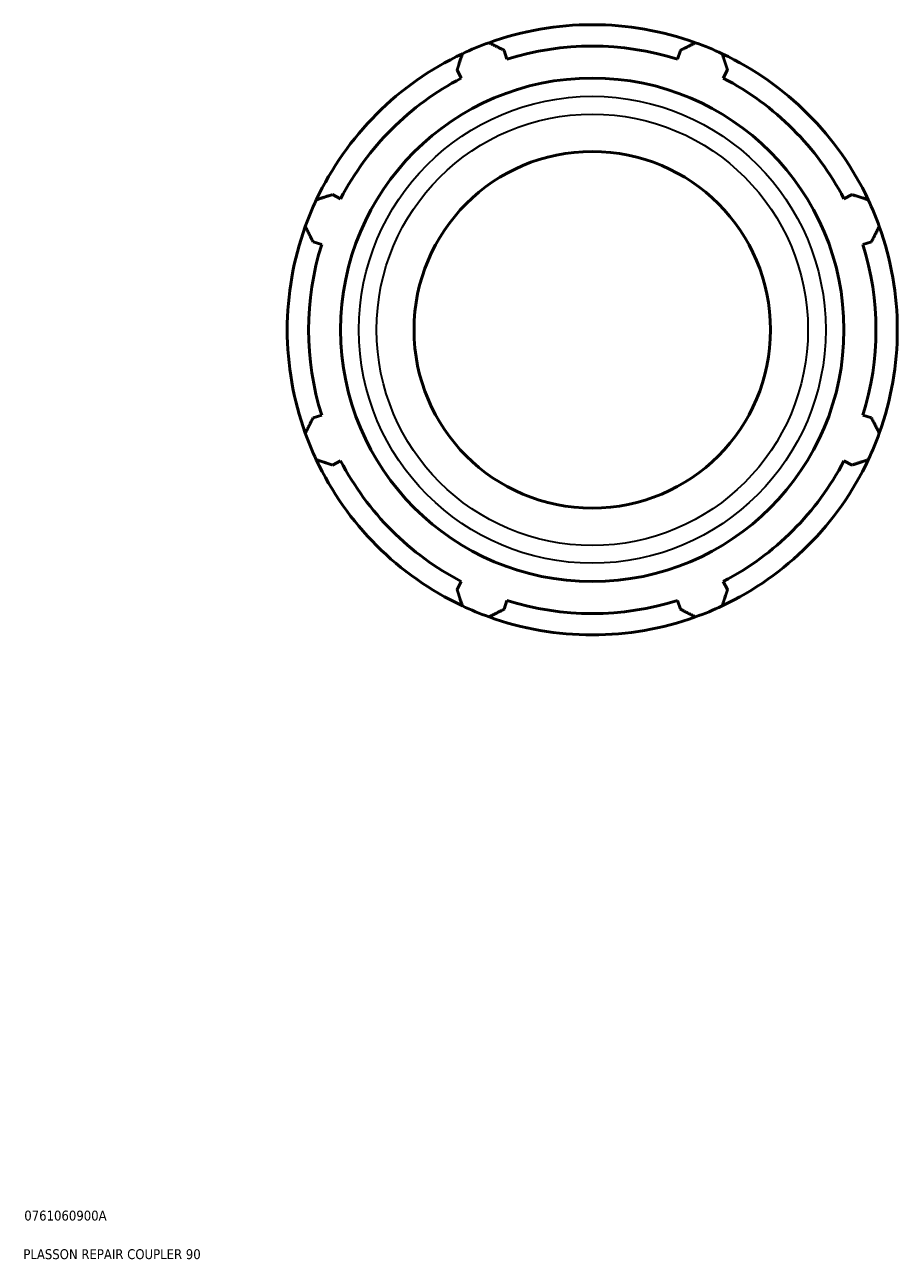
# Model space of a CAD drawing. Header units: millimetres. Extents: x -172 to 1405, y -73 to 983.
# Tile 6 of 7: x 855 to 1075, y 83 to 395. Entities that reach past the tile are written whole.
import ezdxf

# ---------------------------------------------------------------- set-up
doc = ezdxf.new("R2010")
doc.units = ezdxf.units.MM
for name, color, linetype, lineweight in [('Title (ISO)', 7, 'Continuous', 50), ('Visible (ISO)', 7, 'Continuous', 50), ('Visible Narrow (ISO)', 7, 'Continuous', 35)]:
    doc.layers.add(name, color=color, linetype=linetype, lineweight=lineweight)
doc.styles.add('Note Text (ISO)', font='tahoma.ttf')

# ---------------------------------------------------------------- blocks, each defined once
blk = doc.blocks.new('Title Blocks ISO')
at = {"layer": 'Title (ISO)', "color": 232, "true_color": 0xca0064, "style": 'Note Text (ISO)'}
for tag, p in [('PART_NUMBER_001', (34.08, 73.14)), ('DESCRIPTION_001', (33.84, 63.4))]:
    blk.add_attdef(tag, p, '', height=2.5, dxfattribs=at)

msp = doc.modelspace()

# ---------------------------------------------------------------- linework, layer by layer
at = {"layer": 'Visible (ISO)'}
for p, q in [((976.93, 386.223), (976.236, 388.426)), ((1020.692, 388.426), (1019.997, 386.223)), ((964.331, 383.495), (965.398, 381.446)), ((1031.53, 381.446), (1032.596, 383.495)), ((934.945, 350.993), (932.896, 352.06)), ((1064.032, 352.06), (1061.983, 350.993)), ((927.965, 340.156), (930.168, 339.461)), ((1066.759, 339.461), (1068.963, 340.156)), ((930.168, 296.394), (927.965, 295.699)), ((1068.963, 295.699), (1066.759, 296.394)), ((932.896, 283.795), (934.945, 284.862)), ((1061.983, 284.862), (1064.032, 283.795)), ((965.398, 254.409), (964.331, 252.36)), ((1032.596, 252.36), (1031.53, 254.409)), ((976.236, 247.429), (976.93, 249.632)), ((1019.997, 249.632), (1020.692, 247.429))]:
    msp.add_line(p, q, dxfattribs=at)
for radius in [63.53, 45]:
    msp.add_circle((998.464, 317.927), radius, dxfattribs=at)
for radius, start, end in [(77, 70.20802, 109.79198), (77, 109.79198, 115.20802), (71.61, 72.5, 107.5), (77, 64.79198, 70.20802), (77, 115.20802, 154.79198), (77, 25.20802, 64.79198), (71.61, 117.5, 152.5), (71.61, 27.5, 62.5), (77, 154.79198, 160.20802), (77, 19.79198, 25.20802), (77, 160.20802, 199.79198), (77, 340.20802, 19.79198), (71.61, 162.5, 197.5), (71.61, 342.5, 17.5), (77, 199.79198, 205.20802), (77, 334.79198, 340.20802), (77, 205.20802, 244.79198), (71.61, 207.5, 242.5), (77, 295.20802, 334.79198), (71.61, 297.5, 332.5), (71.61, 252.5, 287.5), (77, 244.79198, 250.20802), (77, 289.79198, 295.20802), (77, 250.20802, 289.79198)]:
    msp.add_arc((998.464, 317.927), radius, start, end, dxfattribs=at)
for points, weights in [([(972.391, 390.379), (974.353, 389.383), (976.236, 388.426)], [1, 1.00212135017, 1.00342740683]), ([(1020.692, 388.426), (1022.575, 389.383), (1024.536, 390.379)], [1.00342740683, 1.00212135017, 1]), ([(964.331, 383.495), (964.986, 385.503), (965.669, 387.594)], [1.00342740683, 1.00212135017, 1]), ([(1031.258, 387.594), (1031.941, 385.503), (1032.596, 383.495)], [1, 1.00212135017, 1.00342740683]), ([(928.797, 350.722), (930.888, 351.405), (932.896, 352.06)], [1, 1.00212135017, 1.00342740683]), ([(1064.032, 352.06), (1066.039, 351.405), (1068.131, 350.722)], [1.00342740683, 1.00212135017, 1]), ([(927.965, 340.156), (927.009, 342.039), (926.012, 344)], [1.00342740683, 1.00212135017, 1]), ([(1070.915, 344), (1069.919, 342.039), (1068.963, 340.156)], [1, 1.00212135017, 1.00342740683]), ([(926.012, 291.855), (927.009, 293.816), (927.965, 295.699)], [1, 1.00212135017, 1.00342740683]), ([(1068.963, 295.699), (1069.919, 293.816), (1070.915, 291.855)], [1.00342740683, 1.00212135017, 1]), ([(932.896, 283.795), (930.888, 284.45), (928.797, 285.133)], [1.00342740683, 1.00212135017, 1]), ([(1068.131, 285.133), (1066.039, 284.45), (1064.032, 283.795)], [1, 1.00212135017, 1.00342740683]), ([(965.669, 248.26), (964.986, 250.352), (964.331, 252.36)], [1, 1.00212135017, 1.00342740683]), ([(1032.596, 252.36), (1031.941, 250.352), (1031.258, 248.26)], [1.00342740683, 1.00212135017, 1]), ([(976.236, 247.429), (974.353, 246.472), (972.391, 245.476)], [1.00342740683, 1.00212135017, 1]), ([(1024.536, 245.476), (1022.575, 246.472), (1020.692, 247.429)], [1, 1.00212135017, 1.00342740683])]:
    msp.add_rational_spline(points, weights, degree=2, dxfattribs=at)
at = {"layer": 'Visible Narrow (ISO)'}
for radius in [58.924, 54.448]:
    msp.add_circle((998.464, 317.927), radius, dxfattribs=at)

# ---------------------------------------------------------------- block references
msp.add_blockref('Title Blocks ISO', (821, 20)).add_auto_attribs({'PART_NUMBER_001': '0761060900A', 'DESCRIPTION_001': 'PLASSON REPAIR COUPLER 90'})

doc.saveas('drawing.dxf')
